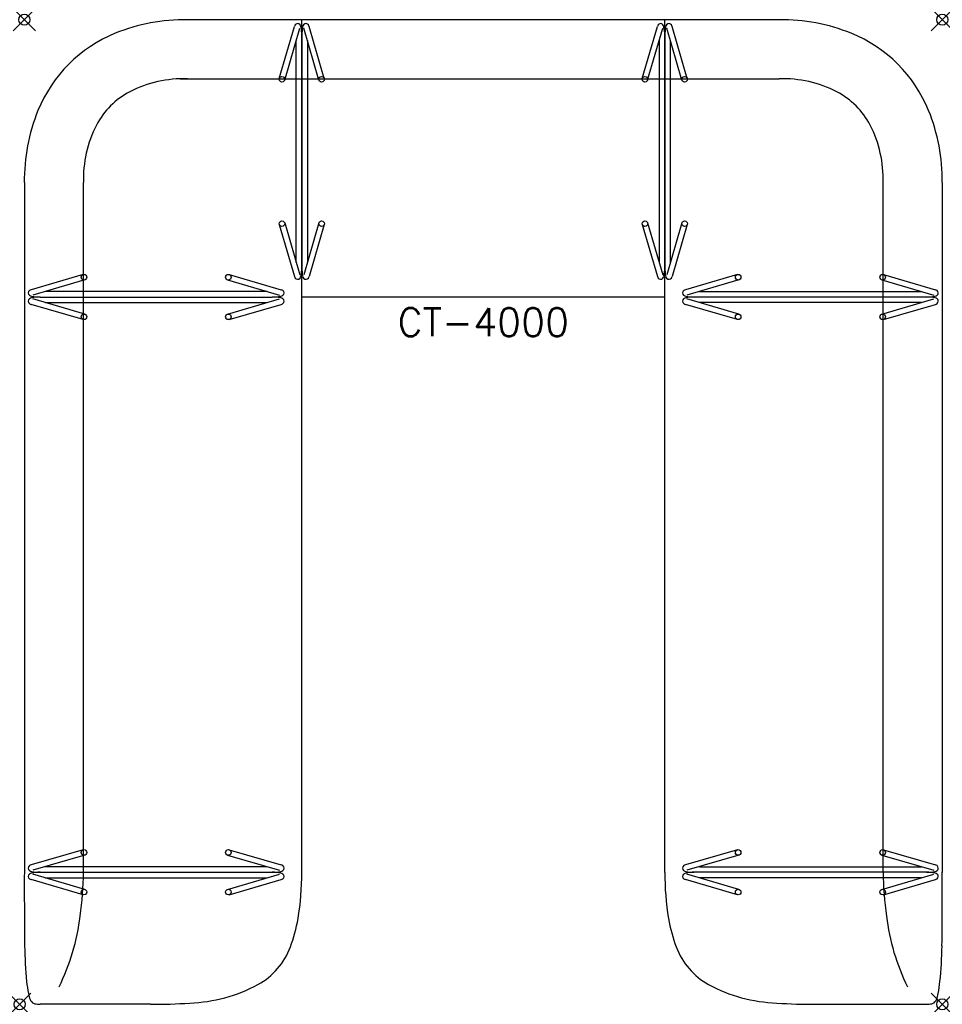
# Model space of a CAD drawing. Header units: inches. Extents: x -0.4 to 82, y -88 to 0.
import ezdxf
from ezdxf.enums import TextEntityAlignment as Align

# ---------------------------------------------------------------- set-up
doc = ezdxf.new("R2010")
doc.units = ezdxf.units.IN
doc.header["$MEASUREMENT"] = 0
doc.header["$PDMODE"] = 35
doc.layers.add('AFUCH-P', color=2, linetype='Continuous')
doc.layers.add('AFUCH-P-TN', color=2, linetype='Continuous')
doc.styles.get("Standard").update_dxf_attribs({"font": 'txt.shx'})

msp = doc.modelspace()

# ---------------------------------------------------------------- linework, layer by layer
at = {"layer": 'AFUCH-P'}
for p, q in [((67.438, 0), (14.148, 0)), ((24.781, -76.22), (24.781, 0)), ((57.219, -76.22), (57.219, 0)), ((22.777, -5.254), (24.133, -0.608)), ((23.257, -5.394), (24.613, -0.748)), ((26.318, -5.394), (24.961, -0.748)), ((26.798, -5.254), (25.441, -0.608)), ((55.202, -5.254), (56.559, -0.608)), ((55.682, -5.394), (57.039, -0.748)), ((58.743, -5.394), (57.387, -0.748)), ((59.223, -5.254), (57.867, -0.608)), ((24.787, -1.404), (24.787, -22.151)), ((57.213, -1.404), (57.213, -22.151)), ((24.289, -21.697), (24.289, -1.858)), ((25.285, -1.857), (25.285, -21.697)), ((56.715, -1.857), (56.715, -21.697)), ((57.711, -21.697), (57.711, -1.858)), ((13.93, -5.282), (67.438, -5.282)), ((0, -14.562), (0, -76.22)), ((5.282, -76.22), (5.282, -14.562)), ((76.718, -76.22), (76.718, -14.562)), ((82, -14.562), (82, -76.22)), ((22.777, -18.3), (24.133, -22.946)), ((23.257, -18.16), (24.613, -22.806)), ((26.318, -18.16), (24.961, -22.806)), ((26.798, -18.3), (25.441, -22.946)), ((55.202, -18.3), (56.559, -22.946)), ((55.682, -18.16), (57.039, -22.806)), ((58.743, -18.16), (57.387, -22.806)), ((59.223, -18.3), (57.867, -22.946)), ((5.254, -22.777), (0.608, -24.133)), ((18.3, -22.777), (22.946, -24.133)), ((63.7, -22.777), (59.054, -24.133)), ((76.746, -22.777), (81.392, -24.133)), ((5.394, -23.257), (0.748, -24.613)), ((18.16, -23.257), (22.806, -24.613)), ((63.84, -23.257), (59.194, -24.613)), ((76.606, -23.257), (81.252, -24.613)), ((21.697, -24.289), (1.858, -24.289)), ((60.303, -24.289), (80.142, -24.289)), ((5.254, -26.798), (0.608, -25.441)), ((5.394, -26.318), (0.748, -24.961)), ((1.404, -24.787), (22.151, -24.787)), ((1.857, -25.285), (21.697, -25.285)), ((18.16, -26.318), (22.806, -24.961)), ((18.3, -26.798), (22.946, -25.441)), ((24.781, -24.781), (57.219, -24.781)), ((63.7, -26.798), (59.054, -25.441)), ((63.84, -26.318), (59.194, -24.961)), ((80.596, -24.787), (59.849, -24.787)), ((80.143, -25.285), (60.303, -25.285)), ((76.606, -26.318), (81.252, -24.961)), ((76.746, -26.798), (81.392, -25.441)), ((5.254, -74.187), (0.608, -75.543)), ((5.394, -74.667), (0.748, -76.023)), ((18.16, -74.667), (22.806, -76.023)), ((18.3, -74.187), (22.946, -75.543)), ((63.7, -74.187), (59.054, -75.543)), ((63.84, -74.667), (59.194, -76.023)), ((76.606, -74.667), (81.252, -76.023)), ((76.746, -74.187), (81.392, -75.543)), ((5.394, -77.727), (0.748, -76.371)), ((1.404, -76.197), (22.151, -76.197)), ((21.697, -75.699), (1.858, -75.699)), ((18.16, -77.727), (22.806, -76.371)), ((63.84, -77.727), (59.194, -76.371)), ((80.596, -76.197), (59.849, -76.197)), ((60.303, -75.699), (80.142, -75.699)), ((76.606, -77.727), (81.252, -76.371)), ((5.254, -78.207), (0.608, -76.851)), ((1.857, -76.695), (21.697, -76.695)), ((18.3, -78.207), (22.946, -76.851)), ((63.7, -78.207), (59.054, -76.851)), ((80.143, -76.695), (60.303, -76.695)), ((76.746, -78.207), (81.392, -76.851)), ((11.275, -88), (1.402, -88)), ((70.725, -88), (80.598, -88))]:
    msp.add_line(p, q, dxfattribs=at)
for centre in [(23.017, -5.324), (26.558, -5.324), (55.442, -5.324), (58.983, -5.324), (23.017, -18.23), (26.558, -18.23), (55.442, -18.23), (58.983, -18.23), (5.324, -23.017), (18.23, -23.017), (63.77, -23.017), (76.676, -23.017), (5.324, -26.558), (18.23, -26.558), (63.77, -26.558), (76.676, -26.558), (5.324, -74.427), (18.23, -74.427), (63.77, -74.427), (76.676, -74.427), (5.324, -77.967), (18.23, -77.967), (63.77, -77.967), (76.676, -77.967)]:
    msp.add_circle(centre, 0.25, dxfattribs=at)
for centre, radius, start, end in [((14.355, -16.512), 16.514, 89.28195, 112.15084), ((67.645, -16.512), 16.514, 67.84916, 90.71805), ((24.544, -0.713), 0.424, 144.75873, 165.71397), ((24.419, -0.621), 0.269, 39.56917, 145.21665), ((24.261, -0.734), 0.463, 10.79519, 37.91637), ((20.621, -1.414), 4.166, 0.14622, 10.60276), ((28.954, -1.414), 4.166, 169.39724, 179.85378), ((25.313, -0.734), 0.463, 142.08363, 169.20481), ((25.156, -0.621), 0.269, 34.78335, 140.43083), ((25.03, -0.713), 0.424, 14.28603, 35.24127), ((56.97, -0.713), 0.424, 144.75873, 165.71397), ((56.844, -0.621), 0.269, 39.56917, 145.21665), ((56.687, -0.734), 0.463, 10.79519, 37.91637), ((53.046, -1.414), 4.166, 0.14622, 10.60276), ((61.379, -1.414), 4.166, 169.39724, 179.85378), ((57.739, -0.734), 0.463, 142.08363, 169.20481), ((57.581, -0.621), 0.269, 34.78335, 140.43083), ((57.456, -0.713), 0.424, 14.28603, 35.24127), ((12.852, -12.841), 12.552, 112.11366, 157.94976), ((69.148, -12.841), 12.552, 22.05024, 67.88634), ((14.246, -15.938), 10.661, 88.30059, 116.94818), ((67.754, -15.938), 10.661, 63.05182, 91.69941), ((12.863, -12.863), 7.295, 118.21231, 151.78769), ((69.137, -12.863), 7.295, 28.21231, 61.78769), ((16.512, -14.355), 16.514, 157.84916, 180.71805), ((65.488, -14.355), 16.514, 359.28195, 22.15084), ((15.938, -14.246), 10.661, 153.05182, 181.69941), ((66.062, -14.246), 10.661, 358.30059, 26.94818), ((20.621, -22.14), 4.166, 349.39724, 359.85378), ((28.954, -22.14), 4.166, 180.14622, 190.60276), ((53.046, -22.14), 4.166, 349.39724, 359.85378), ((61.379, -22.14), 4.166, 180.14622, 190.60276), ((24.544, -22.842), 0.424, 194.28603, 215.24127), ((24.419, -22.933), 0.269, 214.78335, 320.43083), ((24.261, -22.82), 0.463, 322.08363, 349.20481), ((25.313, -22.82), 0.463, 190.79519, 217.91637), ((25.156, -22.933), 0.269, 219.56917, 325.21665), ((25.03, -22.842), 0.424, 324.75873, 345.71397), ((56.97, -22.842), 0.424, 194.28603, 215.24127), ((56.844, -22.933), 0.269, 214.78335, 320.43083), ((56.687, -22.82), 0.463, 322.08363, 349.20481), ((57.739, -22.82), 0.463, 190.79519, 217.91637), ((57.581, -22.933), 0.269, 219.56917, 325.21665), ((57.456, -22.842), 0.424, 324.75873, 345.71397), ((0.621, -24.419), 0.269, 124.78335, 230.43083), ((0.734, -24.261), 0.463, 232.08363, 259.20481), ((0.713, -24.544), 0.424, 104.28603, 125.24127), ((22.82, -24.261), 0.463, 280.79519, 307.91637), ((22.842, -24.544), 0.424, 54.75873, 75.71397), ((22.933, -24.419), 0.269, 309.56917, 55.21665), ((59.067, -24.419), 0.269, 124.78335, 230.43083), ((59.18, -24.261), 0.463, 232.08363, 259.20481), ((59.158, -24.544), 0.424, 104.28603, 125.24127), ((81.266, -24.261), 0.463, 280.79519, 307.91637), ((81.287, -24.544), 0.424, 54.75873, 75.71397), ((81.379, -24.419), 0.269, 309.56917, 55.21665), ((0.621, -25.156), 0.269, 129.56917, 235.21665), ((0.734, -25.313), 0.463, 100.79519, 127.91637), ((0.713, -25.03), 0.424, 234.75873, 255.71397), ((1.414, -20.621), 4.166, 259.39724, 269.85378), ((1.414, -28.954), 4.166, 90.14622, 100.60276), ((22.14, -20.621), 4.166, 270.14622, 280.60276), ((22.14, -28.954), 4.166, 79.39724, 89.85378), ((22.82, -25.313), 0.463, 52.08363, 79.20481), ((22.842, -25.03), 0.424, 284.28603, 305.24127), ((22.933, -25.156), 0.269, 304.78335, 50.43083), ((59.067, -25.156), 0.269, 129.56917, 235.21665), ((59.18, -25.313), 0.463, 100.79519, 127.91637), ((59.158, -25.03), 0.424, 234.75873, 255.71397), ((59.86, -20.621), 4.166, 259.39724, 269.85378), ((59.86, -28.954), 4.166, 90.14622, 100.60276), ((80.586, -20.621), 4.166, 270.14622, 280.60276), ((80.586, -28.954), 4.166, 79.39724, 89.85378), ((81.266, -25.313), 0.463, 52.08363, 79.20481), ((81.287, -25.03), 0.424, 284.28603, 305.24127), ((81.379, -25.156), 0.269, 304.78335, 50.43083), ((0.621, -75.829), 0.269, 124.78335, 230.43083), ((0.713, -75.954), 0.424, 104.28603, 125.24127), ((22.842, -75.954), 0.424, 54.75873, 75.71397), ((22.933, -75.829), 0.269, 309.56917, 55.21665), ((59.067, -75.829), 0.269, 124.78335, 230.43083), ((59.158, -75.954), 0.424, 104.28603, 125.24127), ((81.287, -75.954), 0.424, 54.75873, 75.71397), ((81.379, -75.829), 0.269, 309.56917, 55.21665), ((481.339, -77.757), 481.341, 179.8152, 180.59781), ((0.621, -76.565), 0.269, 129.56917, 235.21665), ((0.734, -75.671), 0.463, 232.08363, 259.20481), ((0.734, -76.723), 0.463, 100.79519, 127.91637), ((1.414, -72.031), 4.166, 259.39724, 269.85378), ((1.414, -80.363), 4.166, 90.14622, 100.60276), ((-23.349, -76.04), 28.631, 351.81621, 359.66936), ((22.14, -72.031), 4.166, 270.14622, 280.60276), ((22.14, -80.363), 4.166, 79.39724, 89.85378), ((22.82, -75.671), 0.463, 280.79519, 307.91637), ((22.82, -76.723), 0.463, 52.08363, 79.20481), ((22.933, -76.565), 0.269, 304.78335, 50.43083), ((1.732, -76.445), 23.05, 350.27377, 0.59592), ((80.268, -76.445), 23.05, 179.40408, 189.72623), ((59.067, -76.565), 0.269, 129.56917, 235.21665), ((59.18, -75.671), 0.463, 232.08363, 259.20481), ((59.18, -76.723), 0.463, 100.79519, 127.91637), ((59.86, -72.031), 4.166, 259.39724, 269.85378), ((59.86, -80.363), 4.166, 90.14622, 100.60276), ((105.349, -76.04), 28.631, 180.33064, 188.18379), ((80.586, -72.031), 4.166, 270.14622, 280.60276), ((80.586, -80.363), 4.166, 79.39724, 89.85378), ((81.266, -75.671), 0.463, 280.79519, 307.91637), ((81.266, -76.723), 0.463, 52.08363, 79.20481), ((81.379, -76.565), 0.269, 304.78335, 50.43083), ((-399.339, -77.757), 481.341, 359.40219, 0.1848), ((0.713, -76.44), 0.424, 234.75873, 255.71397), ((22.842, -76.44), 0.424, 284.28603, 305.24127), ((59.158, -76.44), 0.424, 234.75873, 255.71397), ((81.287, -76.44), 0.424, 284.28603, 305.24127), ((-14.473, -77.752), 19.606, 333.6567, 353.07816), ((11.476, -78.183), 13.153, 339.09286, 350.56713), ((70.524, -78.183), 13.153, 189.43287, 200.90714), ((96.473, -77.752), 19.606, 186.92184, 206.3433), ((37.29, -82.243), 37.27, 180.82477, 185.74044), ((17.811, -80.665), 6.35, 298.8147, 339.61876), ((64.189, -80.665), 6.35, 200.38124, 241.1853), ((44.71, -82.243), 37.27, 354.25956, 359.17523), ((12.929, -84.691), 12.786, 185.74598, 190.6273), ((14.323, -74.182), 13.711, 271.90585, 298.52695), ((67.677, -74.182), 13.711, 241.47305, 268.09415), ((69.071, -84.691), 12.786, 349.3727, 354.25402), ((2.826, -86.598), 2.506, 190.36327, 202.97519), ((79.174, -86.598), 2.506, 337.02481, 349.63673), ((1.202, -87.279), 0.744, 203.47357, 230.58586), ((1.058, -87.398), 0.562, 234.23487, 256.7115), ((1.433, -85.653), 2.348, 257.60832, 269.24218), ((11.464, -39.902), 48.099, 269.77463, 273.95175), ((70.536, -39.902), 48.099, 266.04825, 270.22537), ((80.567, -85.653), 2.348, 270.75782, 282.39168), ((80.942, -87.398), 0.562, 283.2885, 305.76513), ((80.798, -87.279), 0.744, 309.41414, 336.52643)]:
    msp.add_arc(centre, radius, start, end, dxfattribs=at)
for p in [(0, 0), (82, 0), (-0.414, -88), (82, -88)]:
    msp.add_point(p, dxfattribs=at)

# ---------------------------------------------------------------- texts
at = {"layer": 'AFUCH-P-TN'}
msp.add_text('CT-4000', height=2.5, dxfattribs=at).set_placement((41, -28.281), align=Align.CENTER)

doc.saveas('drawing.dxf')
